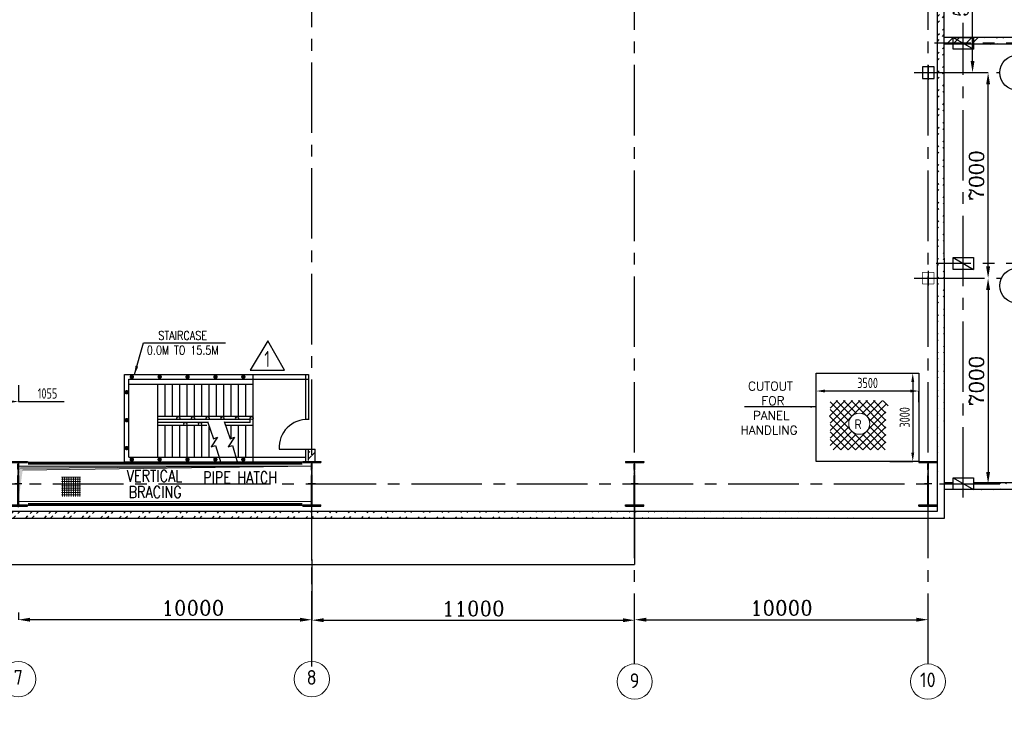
# Model space of a CAD drawing. Extents: x -287416 to 4934791, y -504132 to 1826789.
# Tile 61 of 256: x 52108 to 85661, y -129775 to -105949. Entities that reach past the tile are written whole.
import ezdxf
from ezdxf.enums import TextEntityAlignment as Align

# ---------------------------------------------------------------- set-up
doc = ezdxf.new("R2010")
doc.units = 0
doc.header["$LTSCALE"] = 800
doc.header["$MEASUREMENT"] = 0
for name, pattern in [('CENTER', [2, 1.25, -0.25, 0.25, -0.25]), ('CENTER2', [1.125, 0.75, -0.125, 0.125, -0.125]), ('DASHDOT', [1, 0.5, -0.25, 0, -0.25])]:
    doc.linetypes.add(name, pattern=pattern)
doc.layers.get('0').update_dxf_attribs({"linetype": 'CONTINUOUS'})
doc.layers.get('DEFPOINTS').update_dxf_attribs({"linetype": 'CONTINUOUS'})
for name, color, linetype in [('0-7-COL', 2, 'CENTER'), ('Aux_col', 7, 'CONTINUOUS'), ('COL', 1, 'CENTER'), ('FORMAT', 7, 'CONTINUOUS'), ('GRID', 8, 'CENTER'), ('HANGERS', 1, 'CONTINUOUS'), ('HATCH', 9, 'CONTINUOUS'), ('STR', 2, 'CONTINUOUS'), ('WALL', 6, 'CONTINUOUS')]:
    doc.layers.add(name, color=color, linetype=linetype)
for name, color, linetype, lineweight in [('DIM', 4, 'CONTINUOUS', 15), ('PIPE OPENING HATCH', 7, 'CONTINUOUS', 13), ('T', 3, 'CONTINUOUS', 15), ('TEXT', 3, 'CONTINUOUS', 15)]:
    doc.layers.add(name, color=color, linetype=linetype, lineweight=lineweight)
doc.styles.add('ROMANC', font='romanc')
doc.styles.add('ROMANS', font='ISO9.shx', dxfattribs={"width": 0.8})
doc.styles.add('S1', font='SIMPLEX.SHX', dxfattribs={"height": 200})
doc.styles.add('S3', font='ROMANS1.SHX', dxfattribs={"width": 0.8})
doc.styles.get("Standard").update_dxf_attribs({"font": 'ISO9'})
doc.styles.add('VER', font='ISO9.SHX')
doc.dimstyles.get("Standard").update_dxf_attribs({"dimtxt": 0.18, "dimasz": 0.18, "dimexe": 0.18, "dimexo": 0.0625, "dimgap": 0.09, "dimtad": 0, "dimtih": 1, "dimtoh": 1, "dimdec": 4, "dimzin": 0, "dimdsep": 46, "dimtxsty": 'Standard', "dimcen": 0.09, "dimadec": 0, "dimazin": 0, "dimtfac": 1, "dimtdec": 4, "dimtofl": 0, "dimtmove": 0, "dimatfit": 3, "dimfxl": 1, "dimtolj": 1, "dimtzin": 0, "dimarcsym": 0})
doc.dimstyles.new('STANDARD$0', dxfattribs={"dimtxt": 250, "dimasz": 200, "dimexe": 0, "dimexo": 0, "dimgap": 100, "dimtad": 1, "dimdec": 0, "dimzin": 0, "dimdsep": 46, "dimtxsty": 'S1', "dimcen": 0, "dimadec": 0, "dimazin": 0, "dimtfac": 1, "dimtdec": 0, "dimtmove": 2, "dimatfit": 3, "dimfxl": 1, "dimtolj": 1, "dimtzin": 0, "dimarcsym": 0})
pattern_1 = [(45, (19498.4, -203023.64), (-318.198, 318.198), []), (45, (19710.53, -203023.64), (-318.198, 318.198), [])]

# ---------------------------------------------------------------- blocks, each defined once
blk = doc.blocks.new('*D609')
at = {"layer": 'DEFPOINTS', "color": 0, "linetype": 'Continuous', "transparency": 16777216}
for p in [(52063, -126134), (52063, -126384), (62063, -126295)]:
    blk.add_point(p, dxfattribs=at)
at = {"layer": 'DIM', "linetype": 'Continuous', "lineweight": -2, "transparency": 16777216}
for p, q in [((52063, -126134), (52063, -126384)), ((62063, -126295), (62063, -126384))]:
    blk.add_line(p, q, dxfattribs=at)
at = {"layer": 'DIM', "color": 4, "linetype": 'Continuous', "lineweight": -2, "transparency": 16777216}
blk.add_line((61663, -126384), (52463, -126384), dxfattribs=at)
at = {"layer": 'DIM', "color": 4, "linetype": 'Continuous', "transparency": 16777216}
for points in [[(52463, -126317), (52463, -126450), (52063, -126384)], [(61663, -126317), (61663, -126450), (62063, -126384)]]:
    blk.add_solid(points, dxfattribs=at)
at = {"layer": 'DIM', "linetype": 'Continuous', "transparency": 16777216, "insert": (58007, -125984), "char_height": 500, "attachment_point": 5, "style": 'ROMANC'}
blk.add_mtext('\\A1;10000', dxfattribs=at)
blk = doc.blocks.new('A$C41E52089')
at = {"layer": 'COL'}
h = blk.add_hatch(dxfattribs=at)
h.set_pattern_fill('ANSI31', color=256, scale=100, style=0)
h.paths.add_polyline_path([(310, -720), (0, -720), (0, -760), (310, -760)])
h.paths.add_polyline_path([(0, -720), (-310, -720), (-310, -760), (0, -760)])
h.paths.add_polyline_path([(0, 0), (-13, 0), (-13, -720), (0, -720)])
h.paths.add_polyline_path([(0, 720), (-13, 720), (-13, 0), (0, 0)])
h.paths.add_polyline_path([(12, 0), (0, 0), (0, -720), (12, -720)])
h.paths.add_polyline_path([(12, 720), (0, 720), (0, 0), (12, 0)])
h.paths.add_polyline_path([(310, 760), (0, 760), (0, 720), (12, 720), (310, 720)])
h.paths.add_polyline_path([(0, 760), (-310, 760), (-310, 720), (0, 720)])
for p, q in [((-310, 760), (310, 760)), ((-310, 760), (-310, 720)), ((-310, 720), (310, 720)), ((-13, -720), (-13, 720)), ((12, -720), (12, 720)), ((310, 760), (310, 720)), ((-310, -720), (310, -720)), ((-310, -760), (-310, -720)), ((-310, -760), (310, -760)), ((310, -760), (310, -720))]:
    blk.add_line(p, q, dxfattribs=at)
at = {"layer": 'COL', "color": 2}
for p, q in [((0, -800), (0, 800)), ((123, 0), (-123, 0))]:
    blk.add_line(p, q, dxfattribs=at)
blk = doc.blocks.new('*D687')
at = {"layer": 'DEFPOINTS', "color": 0, "transparency": 16777216}
for p in [(51008, -118213), (52063, -118396), (52063, -118953)]:
    blk.add_point(p, dxfattribs=at)
at = {"layer": 'DIM', "color": 9, "lineweight": -2, "transparency": 16777216}
for p, q in [((51008, -118213), (51008, -118953)), ((52063, -118396), (52063, -118953)), ((51308, -118953), (51763, -118953)), ((52063, -118953), (53622, -118953))]:
    blk.add_line(p, q, dxfattribs=at)
at = {"layer": 'DIM', "color": 9, "transparency": 16777216}
for points in [[(51308, -118903), (51308, -119003), (51008, -118953)], [(51763, -118903), (51763, -119003), (52063, -118953)]]:
    blk.add_solid(points, dxfattribs=at)
at = {"layer": 'DIM', "transparency": 16777216, "insert": (53056, -118678), "char_height": 350, "attachment_point": 5, "style": 'ROMANS'}
blk.add_mtext('\\A1;1055', dxfattribs=at)
blk = doc.blocks.new('*D714')
at = {"layer": 'DEFPOINTS', "color": 0, "linetype": 'Continuous', "transparency": 16777216}
for p in [(62063, -124327), (73063, -126400), (73063, -126400)]:
    blk.add_point(p, dxfattribs=at)
at = {"layer": 'DIM', "linetype": 'Continuous', "lineweight": -2, "transparency": 16777216}
blk.add_line((62063, -124327), (62063, -126400), dxfattribs=at)
at = {"layer": 'DIM', "color": 4, "linetype": 'Continuous', "lineweight": -2, "transparency": 16777216}
blk.add_line((62463, -126400), (72663, -126400), dxfattribs=at)
at = {"layer": 'DIM', "color": 4, "linetype": 'Continuous', "transparency": 16777216}
for points in [[(62463, -126333), (62463, -126467), (62063, -126400)], [(72663, -126333), (72663, -126467), (73063, -126400)]]:
    blk.add_solid(points, dxfattribs=at)
at = {"layer": 'DIM', "linetype": 'Continuous', "transparency": 16777216, "insert": (67563, -126000), "char_height": 500, "attachment_point": 5, "style": 'ROMANC'}
blk.add_mtext('\\A1;11000', dxfattribs=at)
blk = doc.blocks.new('*D715')
at = {"layer": 'DEFPOINTS', "color": 0, "linetype": 'Continuous', "transparency": 16777216}
for p in [(73063, -126383), (83063, -126383), (83063, -126383)]:
    blk.add_point(p, dxfattribs=at)
at = {"layer": 'DIM', "color": 4, "linetype": 'Continuous', "lineweight": -2, "transparency": 16777216}
blk.add_line((73463, -126383), (82663, -126383), dxfattribs=at)
at = {"layer": 'DIM', "color": 4, "linetype": 'Continuous', "transparency": 16777216}
for points in [[(73463, -126316), (73463, -126450), (73063, -126383)], [(82663, -126316), (82663, -126450), (83063, -126383)]]:
    blk.add_solid(points, dxfattribs=at)
at = {"layer": 'DIM', "linetype": 'Continuous', "transparency": 16777216, "insert": (78063, -125983), "char_height": 500, "attachment_point": 5, "style": 'ROMANC'}
blk.add_mtext('\\A1;10000', dxfattribs=at)
blk = doc.blocks.new('*D716')
at = {"layer": 'DEFPOINTS', "color": 0, "linetype": 'Continuous', "transparency": 16777216}
for p in [(85109, -114752), (84533, -121752), (85109, -121752)]:
    blk.add_point(p, dxfattribs=at)
at = {"layer": 'DIM', "color": 4, "linetype": 'Continuous', "lineweight": -2, "transparency": 16777216}
blk.add_line((85109, -115152), (85109, -121352), dxfattribs=at)
at = {"layer": 'DIM', "linetype": 'Continuous', "lineweight": -2, "transparency": 16777216}
blk.add_line((84533, -121752), (85109, -121752), dxfattribs=at)
at = {"layer": 'DIM', "color": 4, "linetype": 'Continuous', "transparency": 16777216}
for points in [[(85042, -115152), (85176, -115152), (85109, -114752)], [(85042, -121352), (85176, -121352), (85109, -121752)]]:
    blk.add_solid(points, dxfattribs=at)
at = {"layer": 'DIM', "linetype": 'Continuous', "transparency": 16777216, "insert": (84709, -118252), "char_height": 500, "attachment_point": 5, "rotation": 90, "style": 'ROMANC'}
blk.add_mtext('\\A1;7000', dxfattribs=at)
blk = doc.blocks.new('*D717')
at = {"color": 9, "lineweight": -2, "transparency": 16777216}
for p, q in [((81756, -117992), (82541, -117992)), ((82541, -118292), (82541, -120692)), ((81756, -120992), (82541, -120992))]:
    blk.add_line(p, q, dxfattribs=at)
at = {"color": 9, "transparency": 16777216}
for points in [[(82491, -118292), (82591, -118292), (82541, -117992)], [(82491, -120692), (82591, -120692), (82541, -120992)]]:
    blk.add_solid(points, dxfattribs=at)
at = {"layer": 'DEFPOINTS', "color": 0, "transparency": 16777216}
for p in [(81756, -117992), (81756, -120992), (82541, -120992)]:
    blk.add_point(p, dxfattribs=at)
at = {"transparency": 16777216, "insert": (82266, -119492), "char_height": 350, "attachment_point": 5, "rotation": 90, "style": 'ROMANS'}
blk.add_mtext('\\A1;3000', dxfattribs=at)
blk = doc.blocks.new('*D718')
at = {"color": 9, "lineweight": -2, "transparency": 16777216}
for p, q in [((79253, -118974), (79253, -118595)), ((82453, -118595), (79553, -118595)), ((82753, -118974), (82753, -118595))]:
    blk.add_line(p, q, dxfattribs=at)
at = {"color": 9, "transparency": 16777216}
for points in [[(79553, -118545), (79553, -118645), (79253, -118595)], [(82453, -118545), (82453, -118645), (82753, -118595)]]:
    blk.add_solid(points, dxfattribs=at)
at = {"layer": 'DEFPOINTS', "color": 0, "transparency": 16777216}
for p in [(79253, -118595), (79253, -118974), (82753, -118974)]:
    blk.add_point(p, dxfattribs=at)
at = {"transparency": 16777216, "insert": (81003, -118320), "char_height": 350, "attachment_point": 5, "style": 'ROMANS'}
blk.add_mtext('\\A1;3500', dxfattribs=at)
blk = doc.blocks.new('A$C05191821')
at = {"layer": 'DIM'}
h = blk.add_hatch(dxfattribs=at)
h.set_pattern_fill('ANSI37', color=256, scale=600, angle=45, style=0)
h.set_pattern_definition([(90, (32938.09, -48327.06), (-75, 1e-14), []), (180, (32938.09, -48327.06), (-1e-14, -75), [])])
h.paths.add_polyline_path([(64121, 233), (63472, 233), (63472, -434), (64121, -434)])
at = {"layer": 'PIPE OPENING HATCH', "lineweight": -2}
blk.add_hatch(color=1, dxfattribs=at).paths.add_polyline_path([(62072, 530), (62000, -600), (62000, 598), (72000, 598)])
at = {"layer": 'PIPE OPENING HATCH'}
h = blk.add_hatch(color=1, dxfattribs=at)
h.paths.add_polyline_path([(62084, 0), (62016, 0), (62016, -485)])
h.paths.add_polyline_path([(72000, 600), (62016, 600), (62016, 0), (62044, 0), (62084, 0), (62147, 458)])
at = {"layer": 'PIPE OPENING HATCH', "color": 1, "lineweight": -2}
for p, q in [((62000, 600), (72000, 600)), ((72000, 598), (62072, 530))]:
    blk.add_line(p, q, dxfattribs=at)
at = {"layer": 'PIPE OPENING HATCH', "color": 1}
blk.add_line((62147, 458), (72000, 600), dxfattribs=at)
blk.add_lwpolyline([(62000, 600), (72000, 600), (72000, -600), (62000, -600)], close=True, dxfattribs=at)
at = {"layer": 'T', "style": 'S3', "width": 0.8}
blk.add_text('PIPE HATCH', height=400, dxfattribs=at).set_placement((68294, 15))
blk = doc.blocks.new('*D732')
at = {"layer": 'DEFPOINTS', "color": 0, "linetype": 'Continuous', "transparency": 16777216}
for p in [(84579, -107752), (85109, -107752), (85109, -114752)]:
    blk.add_point(p, dxfattribs=at)
at = {"layer": 'DIM', "linetype": 'Continuous', "lineweight": -2, "transparency": 16777216}
blk.add_line((84579, -107752), (85109, -107752), dxfattribs=at)
at = {"layer": 'DIM', "color": 4, "linetype": 'Continuous', "lineweight": -2, "transparency": 16777216}
blk.add_line((85109, -114352), (85109, -108152), dxfattribs=at)
at = {"layer": 'DIM', "color": 4, "linetype": 'Continuous', "transparency": 16777216}
for points in [[(85042, -108152), (85176, -108152), (85109, -107752)], [(85042, -114352), (85176, -114352), (85109, -114752)]]:
    blk.add_solid(points, dxfattribs=at)
at = {"layer": 'DIM', "linetype": 'Continuous', "transparency": 16777216, "insert": (84709, -111252), "char_height": 500, "attachment_point": 5, "rotation": 90, "style": 'ROMANC'}
blk.add_mtext('\\A1;7000', dxfattribs=at)
blk = doc.blocks.new('*D733')
at = {"layer": 'DEFPOINTS', "color": 0, "linetype": 'Continuous', "transparency": 16777216}
for p in [(84579, -102252), (84579, -102252), (84579, -107752)]:
    blk.add_point(p, dxfattribs=at)
at = {"layer": 'DIM', "linetype": 'Continuous', "lineweight": -2, "transparency": 16777216}
blk.add_line((84579, -102252), (84579, -102252), dxfattribs=at)
at = {"layer": 'DIM', "color": 4, "linetype": 'Continuous', "lineweight": -2, "transparency": 16777216}
blk.add_line((84579, -107352), (84579, -102652), dxfattribs=at)
at = {"layer": 'DIM', "color": 4, "linetype": 'Continuous', "transparency": 16777216}
for points in [[(84512, -102652), (84646, -102652), (84579, -102252)], [(84512, -107352), (84646, -107352), (84579, -107752)]]:
    blk.add_solid(points, dxfattribs=at)
at = {"layer": 'DIM', "linetype": 'Continuous', "transparency": 16777216, "insert": (84179, -105002), "char_height": 500, "attachment_point": 5, "rotation": 90, "style": 'ROMANC'}
blk.add_mtext('\\A1;5500', dxfattribs=at)

msp = doc.modelspace()

# ---------------------------------------------------------------- hatches: boundary and pattern name
at = {"layer": 'HATCH'}
h = msp.add_hatch(dxfattribs=at)
h.set_pattern_fill('ANSI32', color=256, scale=1200, style=0)
h.set_pattern_definition([(45, (-1822.04, -210775.5), (-318.198, 318.198), []), (45, (-1609.9, -210775.5), (-318.198, 318.198), [])])
edge = h.paths.add_edge_path()
edge.add_line((83388.1, -122922), (83379.1, -61702))
edge.add_line((83618.1, -122922), (83607.4, -61472))
h = msp.add_hatch(dxfattribs=at)
h.set_pattern_fill('ANSI32', color=256, scale=1200, style=0)
h.set_pattern_definition(pattern_1)
edge = h.paths.add_edge_path()
edge.add_line((93213.1, -106782), (84613.1, -106782))
edge.add_line((93213.1, -106552), (84613.1, -106552))
h = msp.add_hatch(dxfattribs=at)
h.set_pattern_fill('ANSI32', color=256, scale=1200, style=0)
h.set_pattern_definition([(45, (-23816.73, -221733.76), (-318.198, 318.198), []), (45, (-23604.6, -221733.76), (-318.198, 318.198), [])])
edge = h.paths.add_edge_path()
edge.add_line((62178.1, -121030.5), (62178.1, -120570.5))
edge.add_line((61948.1, -121002), (61948.1, -120570.5))
h = msp.add_hatch(dxfattribs=at)
h.set_pattern_fill('ANSI32', color=256, scale=1200, style=0)
h.set_pattern_definition(pattern_1)
edge = h.paths.add_edge_path()
edge.add_line((93213.1, -121721.9), (84613.1, -121722))
edge.add_line((93213.1, -121951.9), (84613.1, -121951.9))
h = msp.add_hatch(dxfattribs=at)
h.set_pattern_fill('ANSI32', color=256, scale=1200, style=0)
h.set_pattern_definition([(45, (19608.27, -203993.68), (-318.198, 318.198), []), (45, (19820.4, -203993.68), (-318.198, 318.198), [])])
edge = h.paths.add_edge_path()
edge.add_line((83463.1, -122692), (-10336.9, -122692))
edge.add_line((83693.1, -122922.1), (-10566.9, -122922))

# ---------------------------------------------------------------- linework, layer by layer
for p, q in [((83913.1, -106552), (84613.1, -106952)), ((83913.1, -114052), (84613.1, -114452)), ((83913.1, -121552), (84613.1, -121952))]:
    msp.add_line(p, q)
for points in [[(83913.1, -106552), (84613.1, -106552), (84613.1, -106952), (83913.1, -106952)], [(83913.1, -114052), (84613.1, -114052), (84613.1, -114452), (83913.1, -114452)], [(83913.1, -121552), (84613.1, -121552), (84613.1, -121952), (83913.1, -121952)]]:
    msp.add_lwpolyline(points, close=True)
at = {"layer": '0-7-COL', "color": 6, "linetype": 'Continuous'}
for centre in [(86106.3, -107751.7), (86106.3, -115007.9)]:
    msp.add_circle(centre, 600, dxfattribs=at)
at = {"layer": 'Aux_col'}
for p, q in [((83268.8, -107552), (82868.8, -107552)), ((82868.8, -107552), (82868.8, -107952)), ((83068.8, -107502), (83068.8, -108002)), ((83268.8, -107952), (83268.8, -107552)), ((82818.8, -107752), (83318.8, -107752)), ((82868.8, -107952), (83268.8, -107952)), ((83068.8, -114502), (83068.8, -115002)), ((82818.8, -114752), (83318.8, -114752))]:
    msp.add_line(p, q, dxfattribs=at)
at = {"layer": 'Aux_col', "const_width": 20, "flags": 128}
for points in [[(83268.8, -114552), (82868.8, -114552)], [(82868.8, -114552), (82868.8, -114952)], [(83268.8, -114952), (83268.8, -114552)], [(82868.8, -114952), (83268.8, -114952)]]:
    msp.add_lwpolyline(points, dxfattribs=at)
at = {"layer": 'DIM', "const_width": 75, "flags": 128}
for points, elevation in [([(55891.6, -118112.2, 1), (55966.6, -118112.2, 1)], -23.3), ([(56841.6, -118112.2, 1), (56916.6, -118112.2, 1)], -23.3), ([(57791.6, -118112.2, 1), (57866.6, -118112.2, 1)], -23.3), ([(58741.6, -118112.2, 1), (58816.6, -118112.2, 1)], -23.3), ([(59691.6, -118112.2, 1), (59766.6, -118112.2, 1)], -23.3), ([(55716.6, -118637.2, 1), (55791.6, -118637.2, 1)], -23.9), ([(55716.6, -119587.2, 1), (55791.6, -119587.2, 1)], -23.9), ([(55716.6, -120537.2, 1), (55791.6, -120537.2, 1)], -23.9), ([(55889.7, -120926.8, -1), (55964.7, -120926.8, -1)], -370380.4), ([(56839.7, -120926.8, -1), (56914.7, -120926.8, -1)], -370380.4), ([(57789.7, -120926.8, -1), (57864.7, -120926.8, -1)], -370380.4), ([(58739.7, -120926.8, -1), (58814.7, -120926.8, -1)], -370380.4), ([(59689.7, -120926.8, -1), (59764.7, -120926.8, -1)], -370380.4)]:
    msp.add_lwpolyline(points, format="xyb", close=True, dxfattribs=dict(at, elevation=elevation))
at = {"layer": 'FORMAT'}
msp.add_lwpolyline([(79253.1, -117992), (82753.1, -117992), (82753.1, -120992), (79253.1, -120992)], close=True, dxfattribs=at)
at = {"layer": 'FORMAT', "flags": 128}
for points in [[(58504.6, -119629.6), (58708.7, -120219.8), (58848.1, -120170.2), (58637.9, -120492.6), (58779.2, -120449.1), (58960.2, -121037.8)], [(59079.8, -119629.6), (59283.8, -120219.8), (59423.2, -120170.2), (59213, -120492.6), (59354.3, -120449.1), (59535.3, -121037.8)]]:
    msp.add_lwpolyline(points, dxfattribs=at)
at = {"layer": 'GRID', "linetype": 'CENTER2', "ltscale": 4}
for p, q in [((83063.1, -127890.5), (83063.1, -60846.1)), ((73063.1, -127890.5), (73063.1, -61349.7)), ((62063.1, -127806.3), (62063.1, -61428.6)), ((84263.1, -122224.8), (84263.1, -106053.7)), ((95324.8, -106752), (83276.8, -106752)), ((82590.1, -107752), (85506.3, -107752)), ((95324.8, -114252), (83343.3, -114252)), ((82590.1, -114752), (85563.7, -114752)), ((62063.1, -127972.2), (62063.1, -120570.5)), ((-15158.9, -121752), (58254.9, -121752)), ((58254.9, -121752), (85506.3, -121752))]:
    msp.add_line(p, q, dxfattribs=at)
at = {"layer": 'HANGERS', "linetype": 'Continuous'}
for p, q in [((60560.4, -116890.7), (59960.6, -117889.3)), ((61131.6, -117889.3), (60560.4, -116890.7)), ((59960.6, -117889.3), (61131.6, -117889.3))]:
    msp.add_line(p, q, dxfattribs=at)
at = {"layer": 'HATCH', "linetype": 'Continuous'}
for p, q in [((83691.5, -106782), (83921.5, -106552)), ((83903.6, -106782), (84133.6, -106552)), ((84327.9, -106782), (84557.9, -106552)), ((84540, -106782), (84770, -106552))]:
    msp.add_line(p, q, dxfattribs=at)
at = {"layer": 'STR'}
for p, q in [((60063.1, -119767), (60063.1, -118037)), ((56813.1, -120852, -363352.3), (56813.1, -118367, -14056.2)), ((57063.1, -119467), (57063.1, -118367)), ((57313.1, -119467), (57313.1, -118367)), ((57563.1, -119467), (57563.1, -118367)), ((57813.1, -119467), (57813.1, -118367)), ((58063.1, -119467), (58063.1, -118367)), ((58313.1, -119467), (58313.1, -118367)), ((58563.1, -119467), (58563.1, -118367)), ((58813.1, -119467), (58813.1, -118367)), ((59063.1, -119467), (59063.1, -118367)), ((59313.1, -119467), (59313.1, -118367)), ((59563.1, -119467), (59563.1, -118367)), ((59813.1, -119467), (59813.1, -118367)), ((60063.1, -119467), (56813.1, -119467)), ((59963.1, -119567), (56813.1, -119567)), ((58517.6, -119667), (56813.1, -119667)), ((58486.8, -119767), (56813.1, -119767)), ((57063.1, -120852), (57063.1, -119767)), ((57313.1, -120852), (57313.1, -119767)), ((57563.1, -120852), (57563.1, -119767)), ((57813.1, -120852), (57813.1, -119767)), ((58063.1, -120852), (58063.1, -119767)), ((58313.1, -120852), (58313.1, -119767)), ((59963.1, -119667), (59092.7, -119667)), ((60063.1, -119767), (59127.3, -119767)), ((59313.1, -120209.4), (59313.1, -119767)), ((59563.1, -120852), (59563.1, -119767)), ((59813.1, -120852), (59813.1, -119767)), ((59963.1, -119667), (59963.1, -119567)), ((60063.1, -121002, -370380.4), (60063.1, -119767)), ((58563.1, -120852), (58563.1, -119798.5)), ((57813.1, -120902), (57813.1, -120892))]:
    msp.add_line(p, q, dxfattribs=at)
at = {"layer": 'STR', "color": 7, "linetype": 'DASHDOT', "const_width": 100}
for points in [[(52391.5, -121047.8), (61741.5, -121047.8)], [(52391.5, -122456.1), (61741.5, -122456.1)]]:
    msp.add_lwpolyline(points, dxfattribs=at)
at = {"layer": 'STR'}
for centre in [(57514.9, -119517), (57751.9, -119717), (58014.9, -119517), (58251.9, -119717), (58514.9, -119517), (59014.9, -119517), (59514.9, -119517), (60013.4, -119517)]:
    msp.add_circle(centre, 50, dxfattribs=at)
at = {"layer": 'TEXT', "flags": 128}
for points in [[(79701.2, -119455.2), (80235.8, -118919.5)], [(79722.8, -119178.9), (79982, -118919.5)], [(79722.8, -119688), (80491.4, -118919.5)], [(79722.8, -119942.7), (80745.2, -118919.5)], [(79722.8, -120197.2), (81000.8, -118919.5)], [(79722.8, -118968), (80370.8, -119616.7)], [(79928, -118919.5), (80464.4, -119455.2)], [(80183.6, -118919.5), (80626.4, -119362.2)], [(80437.4, -118919.5), (81629, -120110.4)], [(80693, -118919.5), (81629, -119855.9)], [(80811.8, -119362.2), (81254.6, -118919.5)], [(80946.8, -118919.5), (81629, -119601.2)], [(80973.8, -119455.2), (81510.2, -118919.5)], [(81067.4, -119616.7), (81629, -119054.7)], [(81202.4, -118919.5), (81629, -119346.7)], [(81528.5, -118929.5), (81701.3, -119102.2)], [(79722.8, -119222.5), (81101.6, -120600.7)], [(79827.2, -119328), (81101.6, -120600.7)], [(80336.6, -120600.7), (81629, -119309.2)], [(79701.2, -119455.2), (80840.6, -120594.4)], [(79722.8, -119731.5), (80585, -120594.4)], [(80585, -120594.4), (81629, -119563.8)], [(79722.8, -120451.7), (80370.8, -119803)], [(79722.8, -119986.2), (80336.6, -120600.7)], [(79834.4, -120594.4), (80464.4, -119964.4)], [(80088.2, -120594.4), (80626.4, -120057.5)], [(80811.8, -120057.5), (81350, -120594.4)], [(80840.6, -120594.4), (81629, -119818.5)], [(80973.8, -119964.4), (81603.8, -120594.4)], [(81067.4, -119803), (81629, -120364.9)], [(81101.6, -120600.7), (81629, -120073)], [(79722.8, -120240.7), (80088.2, -120594.4)], [(81350, -120594.4), (81629, -120327.5)]]:
    msp.add_lwpolyline(points, dxfattribs=at)
msp.add_lwpolyline([(81078.2, -119709.9, 1), (80358.2, -119709.9, 1), (81078.2, -119709.9)], format="xyb", dxfattribs=at)
at = {"layer": 'TEXT'}
for centre in [(52063.1, -128406.3), (62063.1, -128406.3), (73066.6, -128490.5), (83060.6, -128490.5)]:
    msp.add_circle(centre, 600, dxfattribs=at)
at = {"layer": 'WALL'}
for p, q in [((83388.1, -122692.2), (83379.1, -61701.9)), ((83618.1, -122922), (83609.1, -61472)), ((93913.1, -106552), (83618.1, -106552)), ((93213.1, -106782), (83618.1, -106782)), ((55679.1, -121002, -370380.4), (55679.1, -118037)), ((55679.1, -118037), (61948.1, -118037)), ((61848.1, -118037), (61848.1, -119570.3)), ((61948.1, -118037), (61948.1, -119570.5)), ((55829.1, -118187, -366759.3), (61948.1, -118187, 16517)), ((55829.1, -120852, -370380.4), (55829.1, -118187, -370380.4)), ((55829.1, -118367, -370380.4), (60063.1, -118367, -370380.4)), ((60948.1, -120570.5), (62178.1, -120570.5)), ((61848.1, -120570.5), (61848.1, -121002)), ((61948.1, -120960), (61948.1, -120570.5)), ((62178.1, -121002), (62178.1, -120570.5)), ((55679.1, -121002, -370380.4), (61848.1, -121002, -370380.4)), ((55829.1, -120852, -370380.4), (61848.1, -120852, -370380.4)), ((83913.1, -121722), (83618.1, -121722)), ((93213.1, -121721.9), (84613.1, -121721.9)), ((83913.1, -121951.9), (83614.4, -121951.9)), ((93213.1, -121951.9), (84613.1, -121951.9)), ((12063.1, -122692), (52433.1, -122692.2)), ((52427.2, -122692.2), (83388.1, -122692.2)), ((12063.1, -122922.4), (52433.1, -122922)), ((52427.2, -122922.2), (83618.1, -122922))]:
    msp.add_line(p, q, dxfattribs=at)
at = {"layer": 'WALL', "color": 1}
for p in [(73063.1, -122502), (2063.1, -124502)]:
    msp.add_line(p, (73063.1, -124502), dxfattribs=at)
at = {"layer": 'WALL'}
msp.add_arc((61896, -120518.4), 949.4, 86.85716, 183.14284, dxfattribs=at)

# ---------------------------------------------------------------- block references
at = {"layer": 'COL'}
for p in [(52063.1, -121752), (62063.1, -121752), (73063.1, -121752), (83063.1, -121752)]:
    msp.add_blockref('A$C41E52089', p, dxfattribs=at)
at = {"layer": 'DIM'}
msp.add_blockref('A$C05191821', (-9936.9, -121752), dxfattribs=at)

# ---------------------------------------------------------------- texts
at = {"layer": 'HANGERS', "linetype": 'Continuous', "style": 'ROMANS', "width": 0.8}
msp.add_text('1', height=546.5, dxfattribs=at).set_placement((60444.2, -117778.5))
at = {"layer": 'STR', "color": 4, "insert": (-3539.1, -106231.4), "char_height": 400, "width": 3040.312, "attachment_point": 1, "style": 'VER'}
msp.add_mtext('\\pi-108.42;UNLOADING \\P\\pi958.25;BAY', dxfattribs=at)
at = {"layer": 'T', "style": 'S3', "width": 0.8}
for s, p in [('VERTICAL', (55751.3, -121685)), ('BRACING', (55818.4, -122235))]:
    msp.add_text(s, height=400, dxfattribs=at).set_placement(p)
at = {"layer": 'T', "char_height": 400, "attachment_point": 1, "rotation": 90, "style": 'ROMANC'}
for insert in [(70696.3, -154534.2), (70696.3, -299576.8)]:
    msp.add_mtext_dynamic_manual_height_columns('\\pi110.05;SOOT BLOWER MCC ON \\P\\pi605.28;RAISED CHEQUERED \\P\\pi1643.4;PLATE FLOOR', width=7496.283, gutter_width=2000, heights=[0], dxfattribs=dict(at, insert=insert))
at = {"layer": 'T', "attachment_point": 1, "style": 'S3'}
for s, insert, char_height, width in [('\\pi1004;STAIRCASE \\P\\pi609.76;0.0M TO 15.5M', (55830.3, -116554.1, 321285.2), 300, 3893.798), ('\\pi1047.9;OPENINGS FOR LPBP VALVES', (22698.4, -120593.7), 400, 9181.506)]:
    msp.add_mtext(s, dxfattribs=dict(at, insert=insert, char_height=char_height, width=width))
at = {"layer": 'T', "insert": (76742.7, -118277.7), "char_height": 300, "attachment_point": 1, "style": 'ROMANC'}
msp.add_mtext_dynamic_manual_height_columns('\\pi185.97;CUTOUT \\P\\pi643.11;FOR \\P\\pi350.26;PANEL \\P\\pi-71.172;HANDLING', width=2143.37, gutter_width=2000, heights=[0], dxfattribs=at)
at = {"layer": 'TEXT', "style": 'ROMANS'}
msp.add_text('R', height=330, dxfattribs=at).set_placement((80556.2, -119886.4))
for s, p in [('7', (52057.2, -128347.2)), ('8', (62057.2, -128347.2)), ('9', (73060.6, -128460.1)), ('10', (83054.7, -128431.4))]:
    msp.add_text(s, height=500, dxfattribs=at).set_placement(p, align=Align.MIDDLE)
at = {"layer": 'TEXT', "insert": (8472, -118623.8), "char_height": 450, "width": 6871.448, "attachment_point": 1, "style": 'ROMANS'}
msp.add_mtext('\\pi941.44;DUCT SUPPORTING \\P\\pi1927.2;STRUCTURE ', dxfattribs=at)

# ---------------------------------------------------------------- dimensions: what is measured, and where the dimension line sits
dim = msp.add_linear_dim(base=(79253.1, -118594.6), p1=(82753.1, -118974.5), p2=(79253.1, -118974.5), dimstyle='STANDARD$0', override={"dimtxt": 350, "dimasz": 300, "dimtxsty": 'ROMANS', "dimclrd": 9, "dimclre": 9, "dimclrt": 256, "dimtix": 1, "dimatfit": 0})
dim.commit()
dim.dimension.update_dxf_attribs({"geometry": '*D718', "text_midpoint": (81003.1, -118319.6)})
dim = msp.add_linear_dim(base=(82541.1, -120992), p1=(81755.9, -117992), p2=(81755.9, -120992), angle=90, dimstyle='STANDARD$0', override={"dimtxt": 350, "dimasz": 300, "dimtxsty": 'ROMANS', "dimclrd": 9, "dimclre": 9, "dimclrt": 256, "dimtix": 1, "dimatfit": 0})
dim.commit()
dim.dimension.update_dxf_attribs({"geometry": '*D717', "text_midpoint": (82266.1, -119492)})
at = {"layer": 'DIM', "linetype": 'Continuous'}
for base, p1, p2, picture, middle in [((84579, -102252), (84579, -107752), (84579, -102252), '*D733', (84179, -105002)), ((85109.1, -107752), (85109.1, -114752), (84579, -107752), '*D732', (84709.1, -111252)), ((85109.1, -121752), (85109.1, -114752), (84532.9, -121752), '*D716', (84709.1, -118252))]:
    dim = msp.add_linear_dim(base=base, p1=p1, p2=p2, angle=90, dimstyle='STANDARD$0', override={"dimscale": 100, "dimtxt": 5, "dimasz": 4, "dimgap": 1.5, "dimtxsty": 'ROMANC', "dimclrd": 4, "dimclre": 256, "dimclrt": 256, "dimtix": 1}, dxfattribs=at)
    dim.commit()
    dim.dimension.update_dxf_attribs({"geometry": picture, "text_midpoint": middle})
at = {"layer": 'DIM'}
dim = msp.add_linear_dim(base=(52063.1, -118952.8), p1=(51008.1, -118212.7), p2=(52063.1, -118396), dimstyle='STANDARD$0', override={"dimtxt": 350, "dimasz": 300, "dimtxsty": 'ROMANS', "dimclrd": 9, "dimclre": 9, "dimclrt": 256, "dimtix": 1, "dimtmove": 0}, dxfattribs=at)
dim.commit()
dim.dimension.update_dxf_attribs({"geometry": '*D687', "text_midpoint": (53055.5, -118952.8), "dimtype": 160})
at = {"layer": 'DIM', "linetype": 'Continuous'}
for base, p1, p2, picture, middle in [((73063.1, -126399.9), (62063.1, -124327.4), (73063.1, -126399.9), '*D714', (67563.1, -125999.9)), ((83063.1, -126382.9), (73063.1, -126382.9), (83063.1, -126382.9), '*D715', (78063.1, -125982.9))]:
    dim = msp.add_linear_dim(base=base, p1=p1, p2=p2, dimstyle='STANDARD$0', override={"dimscale": 100, "dimtxt": 5, "dimasz": 4, "dimgap": 1.5, "dimtxsty": 'ROMANC', "dimclrd": 4, "dimclre": 256, "dimclrt": 256, "dimtix": 1}, dxfattribs=at)
    dim.commit()
    dim.dimension.update_dxf_attribs({"geometry": picture, "text_midpoint": middle})
dim = msp.add_linear_dim(base=(52063.1, -126383.8), p1=(62063.1, -126295.1), p2=(52063.1, -126133.9), dimstyle='STANDARD$0', override={"dimscale": 100, "dimtxt": 5, "dimasz": 4, "dimgap": 1.5, "dimtxsty": 'ROMANC', "dimclrd": 4, "dimclre": 256, "dimclrt": 256, "dimtix": 1}, dxfattribs=at)
dim.commit()
dim.dimension.update_dxf_attribs({"geometry": '*D609', "text_midpoint": (58007.4, -125983.8), "dimtype": 160})

# ---------------------------------------------------------------- leaders
msp.add_leader([(56017.4, -118037), (56331.5, -116958.6), (59122, -116958.6)], dimstyle='Standard', override={"dimtxt": 350, "dimasz": 300, "dimexe": 0, "dimexo": 0, "dimgap": 100, "dimtad": 0, "dimtih": 0, "dimtoh": 0, "dimdec": 0, "dimtxsty": 'ROMANS', "dimcen": 0, "dimclrd": 9, "dimclre": 9, "dimclrt": 256, "dimtdec": 0, "dimtix": 1, "dimtofl": 1, "dimatfit": 0})
at = {"layer": 'DIM'}
msp.add_leader([(79253.1, -119132.1), (76811.1, -119132.1)], dimstyle='Standard', override={"dimscale": 100, "dimtxt": 2, "dimasz": 2, "dimexe": 0, "dimexo": 0, "dimgap": 0.6, "dimtad": 0, "dimtih": 0, "dimtoh": 0, "dimdec": 0, "dimtxsty": 'ROMANS', "dimcen": 0, "dimclrd": 2, "dimclre": 2, "dimclrt": 2, "dimtdec": 0, "dimtix": 1, "dimtofl": 1, "dimtmove": 2, "dimfxl": 0.5}, dxfattribs=at)

doc.saveas('drawing.dxf')
